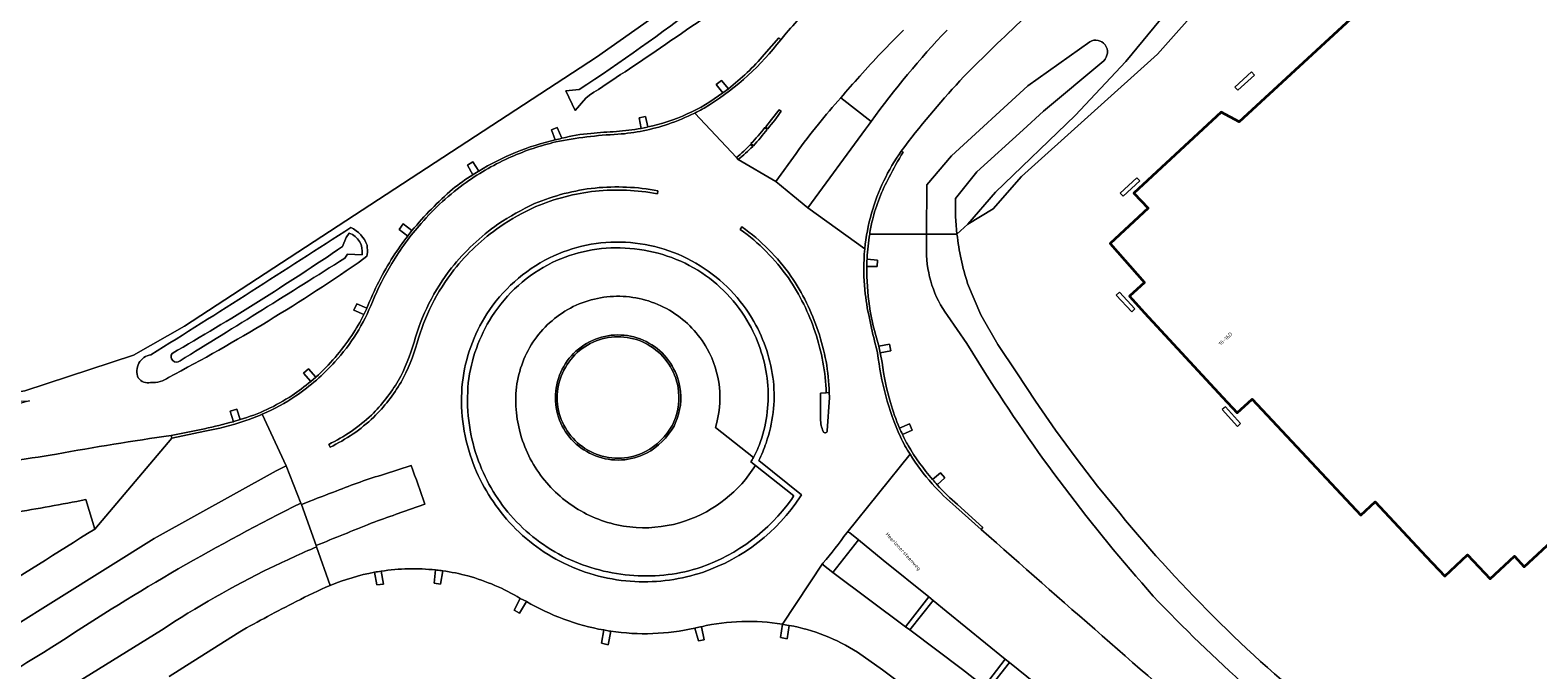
# Model space of a CAD drawing. Header units: metres. Extents: x 197700 to 204338, y 317132 to 325229.
# Tile 38 of 256: x 198837 to 198982, y 319269 to 319331. Entities that reach past the tile are written whole.
import ezdxf
from ezdxf.enums import TextEntityAlignment as Align

# ---------------------------------------------------------------- set-up
doc = ezdxf.new("R2010")
doc.units = ezdxf.units.M
for name, color, linetype, lineweight in [('B-WE-GR-BEPLANTING_CULTUUR_VASTE PLANTENVAK-GV', 90, 'Continuous', 18), ('B-WE-GR-BOUWLAND-GV', 80, 'Continuous', 13), ('B-WE-IE-TERREINAFSCHEIDING_KUNSTMATIG_MUUR-G', 90, 'IE-TERREINAFSCHEIDING-KUNSTMATIG-DICHT', 18), ('B-WE-IE-TERREINAFSCHEIDING_KUNSTMATIG_MUUR-GV', 90, 'Continuous', 18), ('B-WE-OG-BEBOUWING-GV', 7, 'Continuous', 35), ('B-WE-OG-BEBOUWING-T18', 10, 'Continuous', 18), ('B-WE-OG-TERREIN_CULTUURSCHEIDING-GV', 7, 'Continuous', 18), ('B-WE-OG-TERREIN_ERF-GV', 7, 'Continuous', 18), ('B-WE-OG-TOPOGRAFIE-T18', 10, 'Continuous', 18), ('B-WE-OG-WATER_GREPPEL-GV', 160, 'Continuous', 18), ('B-WE-OG-WEG-GV', 7, 'Continuous', 18), ('B-WE-VH-VERHARDING_ASFALT-GV', 252, 'Continuous', 18), ('B-WE-VH-VERHARDING_BEDRIJFSVLOERPLAAT-GV', 252, 'Continuous', 18), ('B-WE-VH-VERHARDING_BETON-GV', 252, 'Continuous', 18), ('B-WE-VH-VERHARDING_BETONSTRAATSTEEN-GV', 252, 'Continuous', 18)]:
    doc.layers.add(name, color=color, linetype=linetype, lineweight=lineweight)
doc.styles.add('NLCS-ISO-M200-T18', font='NLCS-ISO.ttf', dxfattribs={"height": 0.36})
doc.linetypes.add('IE-TERREINAFSCHEIDING-KUNSTMATIG-DICHT', pattern='A,8,-1,[82,NLCS.SHX,S=0.75,R=90,X=0,Y=0],-1', length=10)

msp = doc.modelspace()

# ---------------------------------------------------------------- linework, layer by layer
at = {"layer": 'B-WE-GR-BEPLANTING_CULTUUR_VASTE PLANTENVAK-GV'}
for points in [[(198893.718, 319305.312, 0.1266773), (198888.949, 319304.33)], [(198898.434, 319303.82, 0.1292868), (198893.718, 319305.312)], [(198888.949, 319304.33, 0.1242623), (198885.248, 319301.173)], [(198901.803, 319300.293, 0.1250008), (198898.434, 319303.82)], [(198885.248, 319301.173, 0.1185153), (198883.485, 319296.608)], [(198889.442, 319300.265, -0.1054143), (198891.662, 319301.403)], [(198891.709, 319301.229, 0.1058969), (198889.556, 319300.125)], [(198891.662, 319301.403, -0.1034141), (198894.138, 319301.549)], [(198894.111, 319301.371, 0.1024997), (198891.709, 319301.229)], [(198896.386, 319300.521, 0.1052032), (198894.111, 319301.371)], [(198894.138, 319301.549, -0.1050584), (198896.483, 319300.673)], [(198896.483, 319300.673, -0.1060348), (198898.266, 319298.91)], [(198887.88, 319298.319, -0.1037676), (198889.442, 319300.265)], [(198889.556, 319300.125, 0.1041005), (198888.04, 319298.237)], [(198898.115, 319298.811, 0.1061437), (198896.386, 319300.521)], [(198902.966, 319296.616, 0.1008706), (198901.803, 319300.293)], [(198887.233, 319295.891, -0.1057988), (198887.88, 319298.319)], [(198888.04, 319298.237, 0.1062414), (198887.413, 319295.881)], [(198899.002, 319296.588, 0.1018704), (198898.115, 319298.811)], [(198898.266, 319298.91, -0.1027778), (198899.179, 319296.619)], [(198883.485, 319296.608, 0.1013955), (198883.981, 319291.755)], [(198898.605, 319293.28, 0.1462259), (198899.002, 319296.588)], [(198899.179, 319296.619, -0.1467302), (198898.768, 319293.204)], [(198902.59, 319292.747, 0.1018528), (198902.966, 319296.616)], [(198887.622, 319293.449, -0.1059806), (198887.233, 319295.891)], [(198887.413, 319295.881, 0.1066369), (198887.789, 319293.515)], [(198889.004, 319291.357, -0.1042036), (198887.622, 319293.449)], [(198887.789, 319293.515, 0.104179), (198889.131, 319291.485)], [(198895.885, 319290.431, 0.1439912), (198898.455, 319292.959)], [(198898.616, 319292.877, -0.1445338), (198895.97, 319290.272)], [(198883.981, 319291.755, 0.1013031), (198886.389, 319287.431)], [(198891.076, 319290.017, -0.1031943), (198889.004, 319291.357)], [(198889.131, 319291.485, 0.1033629), (198891.141, 319290.185)], [(198893.577, 319289.622, -0.1068085), (198891.076, 319290.017)], [(198891.141, 319290.185, 0.1069578), (198893.567, 319289.802)], [(198893.567, 319289.802, 0.105642), (198895.885, 319290.431)], [(198895.97, 319290.272, -0.1053653), (198893.577, 319289.622)], [(198899.715, 319283.775, 0.1721193), (198906.431, 319289.096)], [(198906, 319289.435, 0.010245), (198906.243, 319289.866)], [(198886.389, 319287.431, 0.0985453), (198890.223, 319284.438)], [(198890.223, 319284.438, 0.1022787), (198894.987, 319283.137)], [(198894.987, 319283.137, 0.0959883), (198899.715, 319283.775)]]:
    msp.add_lwpolyline(points, format="xyb", dxfattribs=at)
for points in [[(198898.455, 319292.959), (198898.605, 319293.28)], [(198898.768, 319293.204), (198898.616, 319292.877)], [(198906.243, 319289.866), (198902.59, 319292.747)], [(198906.431, 319289.096), (198906, 319289.435)]]:
    msp.add_lwpolyline(points, dxfattribs=at)
at = {"layer": 'B-WE-GR-BOUWLAND-GV'}
msp.add_lwpolyline([(198779.26, 319331.308), (198772.133, 319314.481), (198794.037, 319306.705), (198808.175, 319302.114), (198810.253, 319301.439), (198823.632, 319296.807), (198826.133, 319295.958), (198831.912, 319295.589), (198836.278, 319296.251), (198846.729, 319299.69), (198851.624, 319302.468), (198891.179, 319328.265), (198909.568, 319341.23)], dxfattribs=at)
at = {"layer": 'B-WE-IE-TERREINAFSCHEIDING_KUNSTMATIG_MUUR-G'}
for points in [[(198954.045, 319326.853), (198952.468, 319325.394), (198952.759, 319325.08), (198954.335, 319326.539)], [(198943.053, 319316.692), (198941.46, 319315.221), (198941.745, 319314.912), (198943.338, 319316.384)], [(198941.073, 319305.438), (198942.576, 319303.837), (198942.87, 319304.114), (198941.369, 319305.716)], [(198951.558, 319294.734), (198951.254, 319294.459), (198952.711, 319292.847), (198953.015, 319293.123)]]:
    msp.add_lwpolyline(points, close=True, dxfattribs=at)
at = {"layer": 'B-WE-IE-TERREINAFSCHEIDING_KUNSTMATIG_MUUR-GV'}
for points in [[(198891.662, 319301.403, 0.1054143), (198889.442, 319300.265)], [(198889.556, 319300.125, -0.1058969), (198891.709, 319301.229)], [(198894.138, 319301.549, 0.1034141), (198891.662, 319301.403)], [(198891.709, 319301.229, -0.1024997), (198894.111, 319301.371)], [(198894.111, 319301.371, -0.1052032), (198896.386, 319300.521)], [(198896.483, 319300.673, 0.1050584), (198894.138, 319301.549)], [(198898.266, 319298.91, 0.1060348), (198896.483, 319300.673)], [(198889.442, 319300.265, 0.1037676), (198887.88, 319298.319)], [(198888.04, 319298.237, -0.1041005), (198889.556, 319300.125)], [(198896.386, 319300.521, -0.1061437), (198898.115, 319298.811)], [(198887.88, 319298.319, 0.1057988), (198887.233, 319295.891)], [(198887.413, 319295.881, -0.1062414), (198888.04, 319298.237)], [(198898.115, 319298.811, -0.1018704), (198899.002, 319296.588)], [(198899.179, 319296.619, 0.1027778), (198898.266, 319298.91)], [(198899.002, 319296.588, -0.1462259), (198898.605, 319293.28)], [(198898.768, 319293.204, 0.1467302), (198899.179, 319296.619)], [(198887.233, 319295.891, 0.1059806), (198887.622, 319293.449)], [(198887.789, 319293.515, -0.1066369), (198887.413, 319295.881)], [(198887.622, 319293.449, 0.1042036), (198889.004, 319291.357)], [(198889.131, 319291.485, -0.104179), (198887.789, 319293.515)], [(198898.455, 319292.959, -0.1439912), (198895.885, 319290.431)], [(198895.97, 319290.272, 0.1445338), (198898.616, 319292.877)], [(198889.004, 319291.357, 0.1031943), (198891.076, 319290.017)], [(198891.141, 319290.185, -0.1033629), (198889.131, 319291.485)], [(198891.076, 319290.017, 0.1068085), (198893.577, 319289.622)], [(198893.567, 319289.802, -0.1069578), (198891.141, 319290.185)], [(198895.885, 319290.431, -0.105642), (198893.567, 319289.802)], [(198893.577, 319289.622, 0.1053653), (198895.97, 319290.272)]]:
    msp.add_lwpolyline(points, format="xyb", dxfattribs=at)
for points in [[(198898.605, 319293.28), (198898.455, 319292.959)], [(198898.616, 319292.877), (198898.768, 319293.204)]]:
    msp.add_lwpolyline(points, dxfattribs=at)
at = {"layer": 'B-WE-OG-BEBOUWING-GV'}
msp.add_lwpolyline([(199011.054, 319307.921), (199001.306, 319318.492), (199019.709, 319335.542), (198995.65, 319361.521), (198952.873, 319322.065), (198951.133, 319322.974), (198942.774, 319315.229), (198944.13, 319313.764), (198940.479, 319310.382), (198943.798, 319306.655), (198942.338, 319305.319), (198943.791, 319303.732), (198951.288, 319295.656), (198952.694, 319294.138), (198954.127, 319295.466), (198964.549, 319284.328), (198965.924, 319285.616), (198970.83, 319280.373), (198972.614, 319278.468), (198974.803, 319280.518), (198976.956, 319278.219), (198979.293, 319280.406), (198980.25, 319279.384)], close=True, dxfattribs=at)
at = {"layer": 'B-WE-OG-TERREIN_CULTUURSCHEIDING-GV'}
for points in [[(198909.568, 319341.23), (198891.179, 319328.265), (198851.624, 319302.468), (198846.729, 319299.69), (198836.278, 319296.251), (198831.912, 319295.589), (198826.133, 319295.958), (198827.235, 319295.584), (198829.598, 319295.217), (198831.688, 319295.146), (198833.198, 319295.199), (198836.751, 319295.302), (198831.729, 319293.93), (198827.912, 319293.919), (198825.745, 319294.366), (198820.712, 319295.761), (198797.99, 319303.055), (198782.078, 319308.538), (198769.648, 319312.688), (198772.133, 319314.481), (198779.26, 319331.308)], [(198907.275, 319328.516), (198908.672, 319330.101), (198908.862, 319329.933), (198909.395, 319330.575)], [(198903.303, 319324.83), (198902.653, 319325.645), (198903.158, 319326.036), (198903.832, 319325.229)], [(198890.494, 319324.609), (198890.154, 319324.327), (198889.12, 319323.154), (198888.227, 319325.024), (198889.514, 319325.149)], [(198914.615, 319324.368), (198917.537, 319322.088)], [(198895.459, 319321.423), (198895.256, 319322.453), (198895.884, 319322.577), (198896.093, 319321.567)], [(198887.195, 319320.328), (198886.858, 319321.302), (198887.409, 319321.503), (198887.849, 319320.477)], [(198879.295, 319316.962), (198878.797, 319317.896), (198879.314, 319318.227), (198879.862, 319317.327)], [(198873.052, 319311.091), (198872.213, 319311.733), (198872.6, 319312.264), (198873.458, 319311.633)], [(198866.802, 319310.105), (198867.126, 319310.96), (198867.44, 319311.392)], [(198922.863, 319309.644), (198922.866, 319311.287), (198917.399, 319311.287)], [(198868.667, 319309.304), (198867.274, 319309.354), (198867.001, 319308.972)], [(198868.849, 319308.937), (198869.109, 319309.173), (198869.199, 319309.531), (198869.155, 319310.227)], [(198869.155, 319310.227), (198869.199, 319309.531), (198869.109, 319309.173), (198868.849, 319308.937)], [(198917.149, 319308.978), (198917.145, 319308.891), (198918.152, 319308.795), (198918.134, 319308.187), (198917.126, 319308.18)], [(198868.841, 319303.586), (198867.883, 319303.991), (198868.174, 319304.6), (198869.127, 319304.181)], [(198928.451, 319298.026), (198926.741, 319300.793), (198924.885, 319303.464)], [(198918.254, 319300.654), (198918.28, 319300.528), (198919.303, 319300.731), (198919.422, 319300.104), (198918.404, 319299.914), (198918.594, 319298.975)], [(198863.737, 319297.154), (198863.054, 319297.939), (198863.509, 319298.35), (198864.225, 319297.558)], [(198856.322, 319293.29), (198856.003, 319294.303), (198856.64, 319294.508), (198856.95, 319293.492)], [(198850.342, 319291.973), (198853.53, 319292.618)], [(198920.258, 319292.685), (198921.222, 319293.076), (198921.465, 319292.492), (198920.547, 319292.055)], [(198923.436, 319287.743), (198924.211, 319288.392), (198924.616, 319287.922), (198923.887, 319287.233)], [(198842.996, 319282.982), (198842.147, 319285.826)], [(198864.294, 319281.279), (198864.259, 319281.404), (198862.852, 319285.365), (198862.798, 319285.489)], [(198925.82, 319285.342), (198928.267, 319283.155), (198928.109, 319282.938)], [(198870.492, 319278.955), (198870.714, 319277.718), (198870.097, 319277.65), (198869.864, 319278.85)], [(198876.407, 319278.987), (198876.187, 319277.703), (198875.589, 319277.814), (198875.732, 319279.067)], [(198884.442, 319276.049), (198883.786, 319274.911), (198883.256, 319275.223), (198883.851, 319276.339)], [(198829.247, 319260.804), (198839.325, 319267.051), (198849.403, 319273.3)], [(198892.539, 319273.194), (198892.279, 319271.902), (198891.647, 319272.058), (198891.867, 319273.313)], [(198901.238, 319273.626), (198901.508, 319272.364), (198900.978, 319272.264), (198900.603, 319273.497)], [(198909.673, 319273.753), (198909.467, 319272.465), (198908.846, 319272.606), (198909.017, 319273.856)], [(198856.92, 319273.136), (198852.412, 319270.28), (198850.148, 319268.864)], [(198937.37, 319255.435), (198937.088, 319255.613), (198925.833, 319264.132), (198918.617, 319269.496), (198916.223, 319271.179)], [(198936.986, 319261.561), (198938.716, 319263.76), (198932.49, 319268.834), (198930.821, 319270.191), (198928.816, 319267.627)]]:
    msp.add_lwpolyline(points, dxfattribs=at)
for points in [[(198905.321, 319334.7, -0.0033918), (198897.32, 319329.157)], [(198909.395, 319330.575, -0.0172248), (198912.8, 319334.197)], [(198889.514, 319325.149, 0.0165598), (198901.166, 319333.401)], [(198920.646, 319330.85, 0.0179239), (198916.459, 319326.445)], [(198917.537, 319322.088, -0.0321222), (198924.828, 319330.867)], [(198897.32, 319329.157, -0.0040576), (198890.494, 319324.609)], [(198903.832, 319325.229, 0.0526272), (198907.275, 319328.516)], [(198916.459, 319326.445, 0.0053218), (198914.615, 319324.368)], [(198896.093, 319321.567, 0.1075772), (198903.303, 319324.83)], [(198887.849, 319320.477, -0.0417375), (198890.637, 319320.953)], [(198890.637, 319320.953, -0.0187473), (198893.09, 319321.123)], [(198893.09, 319321.123, 0.014073), (198895.459, 319321.423)], [(198879.862, 319317.327, -0.0806065), (198887.195, 319320.328)], [(198877.351, 319315.598, -0.0339486), (198879.295, 319316.962)], [(198873.458, 319311.633, -0.0381908), (198877.351, 319315.598)], [(198867.6, 319311.925, -0.0044061), (198848.402, 319299.716)], [(198848.402, 319299.716, 0.0044061), (198867.6, 319311.925)], [(198867.44, 319311.392, -0.3560075), (198868.667, 319309.304)], [(198869.155, 319310.227, 0.1860147), (198867.6, 319311.925)], [(198867.6, 319311.925, -0.1860147), (198869.155, 319310.227)], [(198871.658, 319309.139, -0.0240381), (198873.052, 319311.091)], [(198917.399, 319311.287, 0.0268648), (198917.149, 319308.978)], [(198850.434, 319299.848, 0.0189433), (198866.802, 319310.105)], [(198924.885, 319303.464, -0.1605863), (198922.863, 319309.644)], [(198850.094, 319297.541, 0.0311892), (198868.849, 319308.937)], [(198868.849, 319308.937, -0.0311892), (198850.094, 319297.541)], [(198867.001, 319308.972, -0.002783), (198851.188, 319299.133)], [(198869.127, 319304.181, -0.0462777), (198871.658, 319309.139)], [(198917.126, 319308.18, 0.0805437), (198918.254, 319300.654)], [(198867.686, 319301.573, 0.0301929), (198868.841, 319303.586)], [(198864.225, 319297.558, 0.0585042), (198867.686, 319301.573)], [(198848.402, 319299.716, 0.4980315), (198847.18, 319297.493)], [(198847.18, 319297.493, -0.4980315), (198848.402, 319299.716)], [(198851.188, 319299.133, -0.903407), (198850.434, 319299.848)], [(198918.594, 319298.975, 0.0438142), (198919.395, 319295.123)], [(198944.626, 319276.567, -0.041076), (198928.451, 319298.026)], [(198847.18, 319297.493, 0.3179615), (198848.368, 319297.063)], [(198848.368, 319297.063, -0.3179615), (198847.18, 319297.493)], [(198848.368, 319297.063, 0.184231), (198850.094, 319297.541)], [(198850.094, 319297.541, -0.184231), (198848.368, 319297.063)], [(198861.945, 319295.817, 0.0293453), (198863.737, 319297.154)], [(198856.95, 319293.492, 0.0768855), (198861.945, 319295.817)], [(198919.395, 319295.123, 0.0346405), (198920.258, 319292.685)], [(198839.316, 319290.173, -0.0105359), (198850.342, 319291.973)], [(198853.53, 319292.618, 0.0092913), (198856.322, 319293.29)], [(198920.547, 319292.055, 0.0160487), (198921.088, 319291.013)], [(198921.088, 319291.013, 0.0432031), (198923.436, 319287.743)], [(198829.984, 319288.829, 0.0072899), (198839.316, 319290.173)], [(198923.887, 319287.233, 0.029268), (198925.82, 319285.342)], [(198842.147, 319285.826, -0.0106242), (198835.171, 319284.568)], [(198862.798, 319285.489, 0.03046), (198839.66, 319272.139)], [(198821.393, 319269.502, 0.00112), (198842.996, 319282.982)], [(198928.109, 319282.938, 0.0013205), (198951.379, 319262.582)], [(198859.883, 319279.277, -0.0135826), (198864.294, 319281.279)], [(198849.403, 319273.3, -0.031552), (198859.883, 319279.277)], [(198875.732, 319279.067, 0.0637277), (198870.492, 319278.955)], [(198878.832, 319278.497, 0.0325763), (198876.407, 319278.987)], [(198865.618, 319277.579, 0.0256924), (198862.346, 319276.037)], [(198869.864, 319278.85, 0.0545887), (198865.618, 319277.579)], [(198883.851, 319276.339, 0.0691465), (198878.832, 319278.497)], [(198891.867, 319273.313, -0.0882311), (198884.442, 319276.049)], [(198963.454, 319259.787, -0.0417331), (198944.626, 319276.567)], [(198859.595, 319274.609, 0.0062981), (198856.92, 319273.136)], [(198862.346, 319276.037, 0.0088047), (198859.595, 319274.609)], [(198900.603, 319273.497, -0.0926522), (198892.539, 319273.194)], [(198909.017, 319273.856, 0.0987437), (198901.238, 319273.626)], [(198916.223, 319271.179, 0.0985858), (198909.673, 319273.753)], [(198839.66, 319272.139, 0.0019936), (198827.026, 319264.264)]]:
    msp.add_lwpolyline(points, format="xyb", dxfattribs=at)
msp.add_lwpolyline([(198928.409, 319267.934), (198930.407, 319270.528), (198924.755, 319275.124), (198923.491, 319276.146), (198921.253, 319273.312), (198926.298, 319269.533), (198927.351, 319268.734)], close=True, dxfattribs=at)
at = {"layer": 'B-WE-OG-TERREIN_ERF-GV'}
msp.add_lwpolyline([(199011.054, 319307.921), (198980.25, 319279.384), (198979.293, 319280.406), (198976.956, 319278.219), (198974.803, 319280.518), (198972.614, 319278.468), (198970.83, 319280.373), (198965.924, 319285.616), (198964.549, 319284.328), (198954.127, 319295.466), (198952.694, 319294.138), (198951.288, 319295.656), (198943.791, 319303.732), (198942.338, 319305.319), (198943.798, 319306.655), (198940.479, 319310.382), (198944.13, 319313.764), (198942.774, 319315.229), (198951.133, 319322.974), (198952.873, 319322.065), (198995.65, 319361.521), (199019.709, 319335.542), (199001.306, 319318.492)], close=True, dxfattribs=at)
for points in [[(198956.052, 319344.879), (198942, 319327.851), (198937.137, 319322.652), (198929.494, 319315.321), (198926.822, 319312.243), (198929.242, 319313.709), (198931.971, 319316.826), (198945.043, 319328.533), (198954.062, 319338.733)], [(198954.062, 319338.733), (198945.043, 319328.533), (198931.971, 319316.826), (198929.242, 319313.709), (198926.822, 319312.243), (198925.782, 319311.287)], [(198926.806, 319306.541), (198928.072, 319303.528), (198929.712, 319300.701), (198931.522, 319297.988), (198933.325, 319295.27), (198935.226, 319292.493), (198937.22, 319289.781), (198939.285, 319287.123), (198941.405, 319284.51)]]:
    msp.add_lwpolyline(points, dxfattribs=at)
for points in [[(198925.782, 319311.287, 0.0495993), (198926.806, 319306.541)], [(198941.405, 319284.51, 0.0532058), (198961.733, 319264.523)]]:
    msp.add_lwpolyline(points, format="xyb", dxfattribs=at)
at = {"layer": 'B-WE-OG-WATER_GREPPEL-GV'}
for points in [[(198897.32, 319329.157, 0.0033918), (198905.321, 319334.7)], [(198901.166, 319333.401, -0.0165598), (198889.514, 319325.149)], [(198939.864, 319327.925, 0.889196), (198938.521, 319329.745)], [(198890.494, 319324.609, 0.0040576), (198897.32, 319329.157)], [(198925.782, 319311.287, -0.0346839), (198925.634, 319314.694)], [(198868.667, 319309.304, 0.3560075), (198867.44, 319311.392)], [(198926.806, 319306.541, -0.0495993), (198925.782, 319311.287)], [(198866.802, 319310.105, -0.0189433), (198850.434, 319299.848)], [(198922.863, 319309.644, 0.1605863), (198924.885, 319303.464)], [(198851.188, 319299.133, 0.002783), (198867.001, 319308.972)], [(198850.434, 319299.848, 0.903407), (198851.188, 319299.133)], [(198928.451, 319298.026, 0.041076), (198944.626, 319276.567)], [(198961.733, 319264.523, -0.0532058), (198941.405, 319284.51)], [(198944.626, 319276.567, 0.0417331), (198963.454, 319259.787)]]:
    msp.add_lwpolyline(points, format="xyb", dxfattribs=at)
for points in [[(198938.521, 319329.745), (198932.593, 319325.52), (198925.256, 319318.803), (198922.875, 319316.014), (198922.866, 319311.287), (198925.782, 319311.287)], [(198925.634, 319314.694), (198927.69, 319317.263), (198932.127, 319321.304), (198934.1, 319323.077), (198939.864, 319327.925)], [(198889.514, 319325.149), (198888.227, 319325.024), (198889.12, 319323.154), (198890.154, 319324.327), (198890.494, 319324.609)], [(198867.44, 319311.392), (198867.126, 319310.96), (198866.802, 319310.105)], [(198925.782, 319311.287), (198922.866, 319311.287), (198922.863, 319309.644)], [(198867.001, 319308.972), (198867.274, 319309.354), (198868.667, 319309.304)], [(198941.405, 319284.51), (198939.285, 319287.123), (198937.22, 319289.781), (198935.226, 319292.493), (198933.325, 319295.27), (198931.522, 319297.988), (198929.712, 319300.701), (198928.072, 319303.528), (198926.806, 319306.541)], [(198924.885, 319303.464), (198926.741, 319300.793), (198928.451, 319298.026)]]:
    msp.add_lwpolyline(points, dxfattribs=at)
at = {"layer": 'B-WE-OG-WEG-GV'}
for points in [[(198926.822, 319312.243), (198929.494, 319315.321), (198937.137, 319322.652), (198942, 319327.851), (198956.052, 319344.879)], [(198917.399, 319311.287), (198922.866, 319311.287), (198922.875, 319316.014), (198925.256, 319318.803), (198932.593, 319325.52), (198938.521, 319329.745)], [(198939.864, 319327.925), (198934.1, 319323.077), (198932.127, 319321.304), (198927.69, 319317.263), (198925.634, 319314.694)], [(198920.765, 319319.705), (198920.424, 319319.25), (198920.608, 319319.136)], [(198925.782, 319311.287), (198926.822, 319312.243)]]:
    msp.add_lwpolyline(points, dxfattribs=at)
for points in [[(198932.204, 319331.98, 0.009425), (198926.436, 319326.393)], [(198938.521, 319329.745, -0.889196), (198939.864, 319327.925)], [(198926.436, 319326.393, 0.0254946), (198920.765, 319319.705)], [(198920.608, 319319.136, 0.0267916), (198919.27, 319316.744)], [(198919.27, 319316.744, 0.0641104), (198917.657, 319312.613)], [(198925.634, 319314.694, 0.0346839), (198925.782, 319311.287)], [(198917.657, 319312.613, 0.015664), (198917.399, 319311.287)]]:
    msp.add_lwpolyline(points, format="xyb", dxfattribs=at)
at = {"layer": 'B-WE-VH-VERHARDING_ASFALT-GV'}
for points in [[(198912.8, 319334.197, 0.0172248), (198909.395, 319330.575)], [(198926.436, 319326.393, -0.009425), (198932.204, 319331.98)], [(198908.862, 319329.933, -0.0869854), (198902.021, 319323.681)], [(198916.459, 319326.445, -0.0179239), (198920.646, 319330.85)], [(198924.828, 319330.867, 0.0321222), (198917.537, 319322.088)], [(198914.615, 319324.368, -0.0053218), (198916.459, 319326.445)], [(198920.765, 319319.705, -0.0254946), (198926.436, 319326.393)], [(198912.471, 319321.837, -0.0063545), (198914.615, 319324.368)], [(198900.604, 319322.904, -0.0332421), (198898.042, 319321.833)], [(198902.021, 319323.681, -0.0191123), (198900.604, 319322.904)], [(198908.91, 319323.077, -0.0144388), (198907.628, 319321.401)], [(198898.042, 319321.833, -0.0624099), (198893.236, 319320.867)], [(198906, 319319.965, 0.0159473), (198907.333, 319321.502)], [(198907.547, 319321.325, -0.0152628), (198906.246, 319319.767)], [(198910.327, 319319.033, -0.0113318), (198912.471, 319321.837)], [(198887.262, 319320.127, 0.0463353), (198882.99, 319318.699)], [(198893.236, 319320.867, 0.0374193), (198887.262, 319320.127)], [(198904.6, 319318.63, 0.0434267), (198905.951, 319319.89)], [(198906.168, 319319.698, -0.0310865), (198904.775, 319318.447)], [(198882.99, 319318.699, 0.0508841), (198878.665, 319316.245)], [(198917.578, 319313.293, -0.0828494), (198920.424, 319319.25)], [(198878.665, 319316.245, 0.0599851), (198874.34, 319312.317)], [(198885.232, 319314.21, -0.072055), (198891.04, 319315.71)], [(198891.069, 319315.411, 0.0722085), (198885.348, 319313.933)], [(198891.04, 319315.71, -0.0704307), (198897.071, 319315.449)], [(198897.016, 319315.154, 0.0704767), (198891.069, 319315.411)], [(198881.715, 319312.248, -0.0373134), (198885.232, 319314.21)], [(198885.348, 319313.933, 0.0372511), (198881.88, 319311.998)], [(198874.34, 319312.317, 0.045215), (198871.524, 319308.474)], [(198877.249, 319308.041, -0.0690825), (198881.715, 319312.248)], [(198916.929, 319309.882, -0.0449566), (198917.578, 319313.293)], [(198881.88, 319311.998, 0.0690381), (198877.483, 319307.853)], [(198909.595, 319307.082, 0.0853129), (198904.959, 319311.741)], [(198905.133, 319311.986, -0.0852294), (198909.843, 319307.251)], [(198886.661, 319309.012, -0.1270526), (198893.948, 319310.506)], [(198893.948, 319310.506, -0.1278002), (198901.119, 319308.256)], [(198916.855, 319308.862, -0.0135122), (198916.929, 319309.882)], [(198871.524, 319308.474, 0.0375511), (198869.654, 319304.802)], [(198875.085, 319304.636, -0.0441614), (198877.249, 319308.041)], [(198880.643, 319303.626, -0.134519), (198886.661, 319309.012)], [(198901.119, 319308.256, -0.1249892), (198906.29, 319302.89)], [(198916.979, 319305.566, -0.0424613), (198916.855, 319308.862)], [(198877.483, 319307.853, 0.0441265), (198875.351, 319304.498)], [(198912.171, 319301.875, 0.0698204), (198909.595, 319307.082)], [(198909.843, 319307.251, -0.0697792), (198912.455, 319301.972)], [(198917.452, 319302.89, -0.0309735), (198916.979, 319305.566)], [(198869.654, 319304.802, -0.0945955), (198866.057, 319299.041)], [(198873.656, 319300.932, -0.0441075), (198875.085, 319304.636)], [(198875.351, 319304.498, 0.0439132), (198873.944, 319300.849)], [(198878.3, 319297.07, -0.1120784), (198880.643, 319303.626)], [(198906.29, 319302.89, -0.1008784), (198908.159, 319297.172)], [(198918.013, 319300.447, -0.0126787), (198917.452, 319302.89)], [(198872.145, 319297.224, 0.0566316), (198873.656, 319300.932)], [(198873.944, 319300.849, -0.0567593), (198872.408, 319297.08)], [(198913.231, 319296.062, 0.0743837), (198912.171, 319301.875)], [(198912.455, 319301.972, -0.0743673), (198913.526, 319296.09)], [(198920.344, 319291.84, -0.0764064), (198918.158, 319299.883)], [(198866.057, 319299.041, -0.0609446), (198862.308, 319295.766)], [(198869.571, 319293.93, 0.0631962), (198872.145, 319297.224)], [(198872.408, 319297.08, -0.0633305), (198869.782, 319293.717)], [(198879.19, 319289.659, -0.1098247), (198878.3, 319297.07)], [(198908.159, 319297.172, -0.1086653), (198907.455, 319291.245)], [(198862.308, 319295.766, -0.0463014), (198859.09, 319294.006)], [(198859.09, 319294.006, -0.0226718), (198857.4, 319293.365)], [(198865.462, 319291.11, 0.0755761), (198869.571, 319293.93)], [(198869.782, 319293.717, -0.0755947), (198865.593, 319290.84)], [(198912.949, 319292.366, -0.1352539), (198912.692, 319293.55)], [(198850.342, 319291.973, 0.0105359), (198839.316, 319290.173)], [(198857.4, 319293.365, -0.0429011), (198853.556, 319292.378)], [(198913.321, 319292.422, -0.9361311), (198912.949, 319292.366)], [(198907.455, 319291.245, -0.0321812), (198906.757, 319289.573)], [(198921.274, 319290.162, -0.0248059), (198920.344, 319291.84)], [(198839.316, 319290.173, -0.0072899), (198829.984, 319288.829)], [(198873.384, 319289.104, -0.0019047), (198874.689, 319285.391)], [(198882.545, 319283.953, -0.093457), (198879.19, 319289.659)], [(198923.398, 319287.347, -0.0455425), (198921.274, 319290.162)], [(198866.178, 319286.642, -0.0231075), (198870.815, 319288.262)], [(198863.274, 319285.52, -0.0034593), (198866.178, 319286.642)], [(198925.682, 319285.115, -0.0367584), (198923.398, 319287.347)], [(198835.171, 319284.568, 0.0106242), (198842.147, 319285.826)], [(198839.66, 319272.139, -0.03046), (198862.798, 319285.489)], [(198910.738, 319286.088, -0.1642189), (198901.431, 319278.868)], [(198869.533, 319283.544, 0.0026756), (198864.259, 319281.404)], [(198871.946, 319284.412, 0.0089967), (198869.533, 319283.544)], [(198888.051, 319279.707, -0.1011414), (198882.545, 319283.953)], [(198842.996, 319282.982, -0.00112), (198821.393, 319269.502)], [(198912.913, 319279.719, 0.0224056), (198915.204, 319282.64)], [(198915.204, 319282.64, -0.4650392), (198915.499, 319282.617)], [(198951.379, 319262.582, -0.0013205), (198928.109, 319282.938)], [(198864.294, 319281.279, 0.0135826), (198859.883, 319279.277)], [(198859.883, 319279.277, 0.031552), (198849.403, 319273.3)], [(198870.492, 319278.955, -0.0637277), (198875.732, 319279.067)], [(198875.84, 319279.055, -0.0075803), (198876.407, 319278.987)], [(198876.407, 319278.987, -0.0325763), (198878.832, 319278.497)], [(198894.863, 319277.955, -0.1006893), (198888.051, 319279.707)], [(198912.966, 319279.522, -0.3628497), (198912.913, 319279.719)], [(198862.346, 319276.037, -0.0256924), (198865.618, 319277.579)], [(198865.618, 319277.579, -0.0545887), (198869.864, 319278.85)], [(198878.832, 319278.497, -0.0691465), (198883.851, 319276.339)], [(198901.431, 319278.868, -0.0942439), (198894.863, 319277.955)], [(198884.442, 319276.049, 0.0882311), (198891.867, 319273.313)], [(198856.92, 319273.136, -0.0062981), (198859.595, 319274.609)], [(198859.595, 319274.609, -0.0088047), (198862.346, 319276.037)], [(198892.539, 319273.194, 0.0926522), (198900.603, 319273.497)], [(198901.238, 319273.626, -0.0987437), (198909.017, 319273.856)], [(198909.673, 319273.753, -0.0985858), (198916.223, 319271.179)], [(198827.026, 319264.264, -0.0019936), (198839.66, 319272.139)]]:
    msp.add_lwpolyline(points, format="xyb", dxfattribs=at)
for points in [[(198909.395, 319330.575), (198908.862, 319329.933)], [(198900.604, 319322.904), (198904.6, 319318.63)], [(198916.929, 319309.882), (198911.47, 319313.814), (198910.035, 319314.983), (198908.388, 319316.321), (198904.775, 319318.447), (198904.6, 319318.63), (198900.604, 319322.904)], [(198907.628, 319321.401), (198907.421, 319321.574), (198907.969, 319322.276), (198908.704, 319323.224), (198908.91, 319323.077)], [(198907.333, 319321.502), (198907.547, 319321.325)], [(198917.537, 319322.088), (198917.272, 319321.722), (198917.01, 319321.356), (198911.47, 319313.814), (198916.929, 319309.882)], [(198905.951, 319319.89), (198906.168, 319319.698)], [(198906.246, 319319.767), (198906, 319319.965)], [(198920.424, 319319.25), (198920.765, 319319.705)], [(198904.775, 319318.447), (198908.388, 319316.321), (198910.327, 319319.033)], [(198897.071, 319315.449), (198897.016, 319315.154)], [(198904.959, 319311.741), (198905.133, 319311.986)], [(198918.158, 319299.883), (198918.013, 319300.447)], [(198912.692, 319293.55), (198912.687, 319296.016), (198913.231, 319296.062)], [(198913.526, 319296.09), (198913.535, 319295.601), (198913.321, 319292.422)], [(198662.432, 319167.647), (198671.232, 319173.073), (198671.249, 319173.084), (198673.499, 319174.47), (198675.094, 319175.454), (198675.8, 319175.889), (198710.559, 319196.958), (198738.69, 319214.184), (198768.663, 319232.449), (198798.77, 319250.982), (198825.663, 319267.705), (198848.703, 319282.082), (198860.425, 319288.583), (198861.392, 319289.047), (198859.09, 319294.006)], [(198859.09, 319294.006), (198861.392, 319289.047), (198862.798, 319285.489), (198862.852, 319285.365), (198863.274, 319285.52)], [(198853.556, 319292.378), (198850.404, 319291.725), (198842.996, 319282.982)], [(198850.404, 319291.725), (198850.342, 319291.973)], [(198842.147, 319285.826), (198842.996, 319282.982), (198850.404, 319291.725)], [(198865.593, 319290.84), (198865.462, 319291.11)], [(198870.815, 319288.262), (198873.384, 319289.104)], [(198906.757, 319289.573), (198910.86, 319286.286), (198910.801, 319286.193), (198910.738, 319286.088)], [(198915.204, 319282.64), (198921.274, 319290.162)], [(198921.274, 319290.162), (198915.204, 319282.64)], [(198862.798, 319285.489), (198861.392, 319289.047), (198860.425, 319288.583), (198848.703, 319282.082), (198825.663, 319267.705), (198798.77, 319250.982), (198768.663, 319232.449), (198738.69, 319214.184), (198710.559, 319196.958), (198675.8, 319175.889), (198675.094, 319175.454), (198673.499, 319174.47), (198671.249, 319173.084), (198671.232, 319173.073), (198662.432, 319167.647)], [(198874.689, 319285.391), (198873.317, 319284.902), (198871.946, 319284.412)], [(198928.109, 319282.938), (198925.682, 319285.115)], [(198915.499, 319282.617), (198916.311, 319281.958), (198918.707, 319280.014), (198923.081, 319276.478), (198923.491, 319276.146), (198924.755, 319275.124), (198930.407, 319270.528), (198930.821, 319270.191), (198932.49, 319268.834), (198938.716, 319263.76), (198939.104, 319263.443), (198939.594, 319263.044), (198946.839, 319257.128), (198947.233, 319256.806), (198955.039, 319250.453), (198955.437, 319250.129), (198955.581, 319250.012)], [(198864.259, 319281.404), (198864.294, 319281.279), (198864.296, 319281.273), (198865.618, 319277.579)], [(198865.618, 319277.579), (198864.296, 319281.273), (198864.294, 319281.279)], [(198869.864, 319278.85), (198870.011, 319278.877), (198870.162, 319278.903), (198870.328, 319278.93), (198870.492, 319278.955)], [(198875.732, 319279.067), (198875.84, 319279.055)], [(198909.017, 319273.856), (198912.913, 319279.719)], [(198912.913, 319279.719), (198909.017, 319273.856), (198909.088, 319273.844), (198909.646, 319273.758), (198909.673, 319273.753)], [(198928.816, 319267.627), (198928.409, 319267.934), (198927.351, 319268.734), (198926.298, 319269.533), (198921.253, 319273.312), (198920.838, 319273.622), (198913.875, 319278.841), (198912.966, 319279.522)], [(198883.851, 319276.339), (198883.914, 319276.3), (198884.413, 319276.066), (198884.442, 319276.049)], [(198849.403, 319273.3), (198839.325, 319267.051), (198829.247, 319260.804)], [(198891.867, 319273.313), (198892.431, 319273.21), (198892.539, 319273.194)], [(198900.603, 319273.497), (198900.719, 319273.524), (198901.151, 319273.606), (198901.238, 319273.626)], [(198850.148, 319268.864), (198852.412, 319270.28), (198856.92, 319273.136)], [(198916.223, 319271.179), (198918.617, 319269.496), (198925.833, 319264.132), (198937.088, 319255.613), (198937.37, 319255.435)]]:
    msp.add_lwpolyline(points, dxfattribs=at)
at = {"layer": 'B-WE-VH-VERHARDING_BEDRIJFSVLOERPLAAT-GV'}
for points in [[(198891.04, 319315.71, 0.072055), (198885.232, 319314.21)], [(198885.348, 319313.933, -0.0722085), (198891.069, 319315.411)], [(198897.071, 319315.449, 0.0704307), (198891.04, 319315.71)], [(198891.069, 319315.411, -0.0704767), (198897.016, 319315.154)], [(198885.232, 319314.21, 0.0373134), (198881.715, 319312.248)], [(198881.88, 319311.998, -0.0372511), (198885.348, 319313.933)], [(198881.715, 319312.248, 0.0690825), (198877.249, 319308.041)], [(198877.483, 319307.853, -0.0690381), (198881.88, 319311.998)], [(198904.959, 319311.741, -0.0853129), (198909.595, 319307.082)], [(198909.843, 319307.251, 0.0852294), (198905.133, 319311.986)], [(198877.249, 319308.041, 0.0441614), (198875.085, 319304.636)], [(198875.351, 319304.498, -0.0441265), (198877.483, 319307.853)], [(198909.595, 319307.082, -0.0698204), (198912.171, 319301.875)], [(198912.455, 319301.972, 0.0697792), (198909.843, 319307.251)], [(198875.085, 319304.636, 0.0441075), (198873.656, 319300.932)], [(198873.944, 319300.849, -0.0439132), (198875.351, 319304.498)], [(198873.656, 319300.932, -0.0566316), (198872.145, 319297.224)], [(198872.408, 319297.08, 0.0567593), (198873.944, 319300.849)], [(198912.171, 319301.875, -0.0743837), (198913.231, 319296.062)], [(198913.526, 319296.09, 0.0743673), (198912.455, 319301.972)], [(198872.145, 319297.224, -0.0631962), (198869.571, 319293.93)], [(198869.782, 319293.717, 0.0633305), (198872.408, 319297.08)], [(198869.571, 319293.93, -0.0755761), (198865.462, 319291.11)], [(198865.593, 319290.84, 0.0755947), (198869.782, 319293.717)]]:
    msp.add_lwpolyline(points, format="xyb", dxfattribs=at)
for points in [[(198897.016, 319315.154), (198897.071, 319315.449)], [(198905.133, 319311.986), (198904.959, 319311.741)], [(198913.231, 319296.062), (198913.526, 319296.09)], [(198865.462, 319291.11), (198865.593, 319290.84)]]:
    msp.add_lwpolyline(points, dxfattribs=at)
at = {"layer": 'B-WE-VH-VERHARDING_BETON-GV'}
for points in [[(198910.327, 319319.033), (198908.388, 319316.321), (198910.035, 319314.983), (198911.47, 319313.814), (198917.01, 319321.356), (198917.272, 319321.722), (198917.537, 319322.088), (198914.615, 319324.368)], [(198908.91, 319323.077), (198908.704, 319323.224), (198907.969, 319322.276), (198907.421, 319321.574), (198907.628, 319321.401)], [(198907.547, 319321.325), (198907.333, 319321.502)], [(198906.168, 319319.698), (198905.951, 319319.89)], [(198906, 319319.965), (198906.246, 319319.767)], [(198904.6, 319318.63), (198904.775, 319318.447)], [(198913.321, 319292.422), (198913.535, 319295.601), (198913.526, 319296.09), (198913.231, 319296.062), (198912.687, 319296.016), (198912.692, 319293.55)], [(198902.59, 319292.747), (198906.243, 319289.866)], [(198873.384, 319289.104), (198870.815, 319288.262)], [(198906, 319289.435), (198906.431, 319289.096), (198910.13, 319286.192), (198910.095, 319286.148), (198909.882, 319285.824)], [(198909.882, 319285.824), (198910.095, 319286.148), (198910.13, 319286.192), (198906.431, 319289.096)], [(198910.738, 319286.088), (198910.801, 319286.193), (198910.86, 319286.286), (198906.757, 319289.573)], [(198863.274, 319285.52), (198862.852, 319285.365), (198864.259, 319281.404)], [(198871.946, 319284.412), (198873.317, 319284.902), (198874.689, 319285.391)]]:
    msp.add_lwpolyline(points, dxfattribs=at)
for points in [[(198914.615, 319324.368, 0.0063545), (198912.471, 319321.837)], [(198907.628, 319321.401, 0.0144388), (198908.91, 319323.077)], [(198907.333, 319321.502, -0.0159473), (198906, 319319.965)], [(198906.246, 319319.767, 0.0152628), (198907.547, 319321.325)], [(198912.471, 319321.837, 0.0113318), (198910.327, 319319.033)], [(198905.951, 319319.89, -0.0434267), (198904.6, 319318.63)], [(198904.775, 319318.447, 0.0310865), (198906.168, 319319.698)], [(198893.948, 319310.506, 0.1270526), (198886.661, 319309.012)], [(198886.916, 319308.551, -0.1278047), (198893.91, 319309.949)], [(198893.91, 319309.949, 0.1278047), (198886.916, 319308.551)], [(198893.91, 319309.949, -0.125067), (198900.889, 319307.826)], [(198900.889, 319307.826, 0.125067), (198893.91, 319309.949)], [(198901.119, 319308.256, 0.1278002), (198893.948, 319310.506)], [(198886.661, 319309.012, 0.134519), (198880.643, 319303.626)], [(198881.126, 319303.378, -0.134715), (198886.916, 319308.551)], [(198886.916, 319308.551, 0.134715), (198881.126, 319303.378)], [(198906.29, 319302.89, 0.1249892), (198901.119, 319308.256)], [(198900.889, 319307.826, -0.127893), (198905.84, 319302.636)], [(198905.84, 319302.636, 0.127893), (198900.889, 319307.826)], [(198888.949, 319304.33, -0.1266773), (198893.718, 319305.312)], [(198893.718, 319305.312, -0.1292868), (198898.434, 319303.82)], [(198880.643, 319303.626, 0.1120784), (198878.3, 319297.07)], [(198885.248, 319301.173, -0.1242623), (198888.949, 319304.33)], [(198898.434, 319303.82, -0.1250008), (198901.803, 319300.293)], [(198878.867, 319297.028, -0.1119219), (198881.126, 319303.378)], [(198881.126, 319303.378, 0.1119219), (198878.867, 319297.028)], [(198905.84, 319302.636, -0.1016307), (198907.591, 319297.119)], [(198907.591, 319297.119, 0.1016307), (198905.84, 319302.636)], [(198908.159, 319297.172, 0.1008784), (198906.29, 319302.89)], [(198883.485, 319296.608, -0.1185153), (198885.248, 319301.173)], [(198901.803, 319300.293, -0.1008706), (198902.966, 319296.616)], [(198878.3, 319297.07, 0.1098247), (198879.19, 319289.659)], [(198879.713, 319289.901, -0.1069264), (198878.867, 319297.028)], [(198878.867, 319297.028, 0.1069264), (198879.713, 319289.901)], [(198883.981, 319291.755, -0.1013955), (198883.485, 319296.608)], [(198902.966, 319296.616, -0.1018528), (198902.59, 319292.747)], [(198907.591, 319297.119, -0.1057413), (198906.934, 319291.398)], [(198906.934, 319291.398, 0.1057413), (198907.591, 319297.119)], [(198907.455, 319291.245, 0.1086653), (198908.159, 319297.172)], [(198912.692, 319293.55, 0.1352539), (198912.949, 319292.366)], [(198912.949, 319292.366, 0.9361311), (198913.321, 319292.422)], [(198886.389, 319287.431, -0.1013031), (198883.981, 319291.755)], [(198906.934, 319291.398, -0.035002), (198906.243, 319289.866)], [(198906.243, 319289.866, 0.035002), (198906.934, 319291.398)], [(198906.757, 319289.573, 0.0321812), (198907.455, 319291.245)], [(198874.689, 319285.391, 0.0019047), (198873.384, 319289.104)], [(198879.19, 319289.659, 0.093457), (198882.545, 319283.953)], [(198882.926, 319284.315, -0.096913), (198879.713, 319289.901)], [(198879.713, 319289.901, 0.096913), (198882.926, 319284.315)], [(198906.431, 319289.096, -0.1721193), (198899.715, 319283.775)], [(198906.243, 319289.866, -0.010245), (198906, 319289.435)], [(198870.815, 319288.262, 0.0231075), (198866.178, 319286.642)], [(198866.178, 319286.642, 0.0034593), (198863.274, 319285.52)], [(198890.223, 319284.438, -0.0985453), (198886.389, 319287.431)], [(198909.882, 319285.824, -0.1529279), (198901.235, 319279.347)], [(198901.235, 319279.347, 0.1529279), (198909.882, 319285.824)], [(198901.431, 319278.868, 0.1642189), (198910.738, 319286.088)], [(198864.259, 319281.404, -0.0026756), (198869.533, 319283.544)], [(198869.533, 319283.544, -0.0089967), (198871.946, 319284.412)], [(198882.545, 319283.953, 0.1011414), (198888.051, 319279.707)], [(198888.282, 319280.217, -0.1007164), (198882.926, 319284.315)], [(198882.926, 319284.315, 0.1007164), (198888.282, 319280.217)], [(198894.987, 319283.137, -0.1022787), (198890.223, 319284.438)], [(198899.715, 319283.775, -0.0959883), (198894.987, 319283.137)], [(198888.051, 319279.707, 0.1006893), (198894.863, 319277.955)], [(198894.769, 319278.542, -0.0957543), (198888.282, 319280.217)], [(198888.282, 319280.217, 0.0957543), (198894.769, 319278.542)], [(198901.235, 319279.347, -0.0991377), (198894.769, 319278.542)], [(198894.769, 319278.542, 0.0991377), (198901.235, 319279.347)], [(198894.863, 319277.955, 0.0942439), (198901.431, 319278.868)]]:
    msp.add_lwpolyline(points, format="xyb", dxfattribs=at)
for points in [[(198923.081, 319276.478), (198920.838, 319273.622), (198921.253, 319273.312), (198923.491, 319276.146)], [(198930.407, 319270.528), (198928.409, 319267.934), (198928.816, 319267.627), (198930.821, 319270.191)]]:
    msp.add_lwpolyline(points, close=True, dxfattribs=at)
at = {"layer": 'B-WE-VH-VERHARDING_BETONSTRAATSTEEN-GV'}
for points in [[(198902.021, 319323.681, 0.0869854), (198908.862, 319329.933)], [(198907.275, 319328.516, -0.0526272), (198903.832, 319325.229)], [(198903.303, 319324.83, -0.1075772), (198896.093, 319321.567)], [(198898.042, 319321.833, 0.0332421), (198900.604, 319322.904)], [(198900.604, 319322.904, 0.0191123), (198902.021, 319323.681)], [(198890.637, 319320.953, 0.0417375), (198887.849, 319320.477)], [(198893.09, 319321.123, 0.0187473), (198890.637, 319320.953)], [(198895.459, 319321.423, -0.014073), (198893.09, 319321.123)], [(198893.236, 319320.867, 0.0624099), (198898.042, 319321.833)], [(198887.195, 319320.328, 0.0806065), (198879.862, 319317.327)], [(198882.99, 319318.699, -0.0463353), (198887.262, 319320.127)], [(198887.195, 319320.328, -0.0056856), (198887.849, 319320.477)], [(198887.849, 319320.477, 0.0056856), (198887.195, 319320.328)], [(198887.262, 319320.127, -0.0374193), (198893.236, 319320.867)], [(198878.665, 319316.245, -0.0508841), (198882.99, 319318.699)], [(198920.424, 319319.25, 0.0828494), (198917.578, 319313.293)], [(198919.27, 319316.744, -0.0267916), (198920.608, 319319.136)], [(198879.295, 319316.962, 0.0339486), (198877.351, 319315.598)], [(198917.657, 319312.613, -0.0641104), (198919.27, 319316.744)], [(198877.351, 319315.598, 0.0381908), (198873.458, 319311.633)], [(198874.34, 319312.317, -0.0599851), (198878.665, 319316.245)], [(198871.524, 319308.474, -0.045215), (198874.34, 319312.317)], [(198917.578, 319313.293, 0.0449566), (198916.929, 319309.882)], [(198917.399, 319311.287, -0.015664), (198917.657, 319312.613)], [(198873.052, 319311.091, 0.0240381), (198871.658, 319309.139)], [(198917.149, 319308.978, -0.0268648), (198917.399, 319311.287)], [(198916.929, 319309.882, 0.0135122), (198916.855, 319308.862)], [(198871.658, 319309.139, 0.0462777), (198869.127, 319304.181)], [(198869.654, 319304.802, -0.0375511), (198871.524, 319308.474)], [(198916.855, 319308.862, 0.0424613), (198916.979, 319305.566)], [(198918.254, 319300.654, -0.0805437), (198917.126, 319308.18)], [(198917.145, 319308.891, 0.0070649), (198917.126, 319308.18)], [(198917.126, 319308.18, -0.0070649), (198917.145, 319308.891)], [(198916.979, 319305.566, 0.0309735), (198917.452, 319302.89)], [(198866.057, 319299.041, 0.0945955), (198869.654, 319304.802)], [(198868.841, 319303.586, -0.0301929), (198867.686, 319301.573)], [(198917.452, 319302.89, 0.0126787), (198918.013, 319300.447)], [(198867.686, 319301.573, -0.0585042), (198864.225, 319297.558)], [(198918.158, 319299.883, 0.0764064), (198920.344, 319291.84)], [(198862.308, 319295.766, 0.0609446), (198866.057, 319299.041)], [(198919.395, 319295.123, -0.0438142), (198918.594, 319298.975)], [(198863.737, 319297.154, -0.0293453), (198861.945, 319295.817)], [(198861.945, 319295.817, -0.0768855), (198856.95, 319293.492)], [(198859.09, 319294.006, 0.0463014), (198862.308, 319295.766)], [(198920.258, 319292.685, -0.0346405), (198919.395, 319295.123)], [(198857.4, 319293.365, 0.0226718), (198859.09, 319294.006)], [(198856.322, 319293.29, -0.0092913), (198853.53, 319292.618)], [(198853.556, 319292.378, 0.0429011), (198857.4, 319293.365)], [(198920.258, 319292.685, 0.0091796), (198920.547, 319292.055)], [(198920.547, 319292.055, -0.0091796), (198920.258, 319292.685)], [(198921.088, 319291.013, -0.0160487), (198920.547, 319292.055)], [(198920.344, 319291.84, 0.0248059), (198921.274, 319290.162)], [(198923.436, 319287.743, -0.0432031), (198921.088, 319291.013)], [(198921.274, 319290.162, 0.0455425), (198923.398, 319287.347)], [(198923.436, 319287.743, 0.0074477), (198923.887, 319287.233)], [(198923.887, 319287.233, -0.0074477), (198923.436, 319287.743)], [(198923.398, 319287.347, 0.0367584), (198925.682, 319285.115)], [(198925.82, 319285.342, -0.029268), (198923.887, 319287.233)], [(198915.204, 319282.64, -0.0224056), (198912.913, 319279.719)], [(198915.499, 319282.617, 0.4650392), (198915.204, 319282.64)], [(198876.407, 319278.987, 0.0075803), (198875.84, 319279.055)], [(198912.913, 319279.719, 0.3628497), (198912.966, 319279.522)]]:
    msp.add_lwpolyline(points, format="xyb", dxfattribs=at)
for points in [[(198908.862, 319329.933), (198908.672, 319330.101), (198907.275, 319328.516)], [(198903.832, 319325.229), (198903.303, 319324.83)], [(198887.849, 319320.477), (198887.409, 319321.503), (198886.858, 319321.302), (198887.195, 319320.328)], [(198896.093, 319321.567), (198896.046, 319321.557), (198895.471, 319321.425), (198895.459, 319321.423)], [(198920.608, 319319.136), (198920.424, 319319.25)], [(198879.862, 319317.327), (198879.819, 319317.301), (198879.346, 319316.993), (198879.295, 319316.962)], [(198873.458, 319311.633), (198873.089, 319311.138), (198873.052, 319311.091)], [(198917.126, 319308.18), (198918.134, 319308.187), (198918.152, 319308.795), (198917.145, 319308.891)], [(198917.145, 319308.891), (198917.149, 319308.978)], [(198869.127, 319304.181), (198869.111, 319304.14), (198868.841, 319303.586)], [(198918.594, 319298.975), (198918.404, 319299.914), (198918.28, 319300.528), (198918.254, 319300.654)], [(198918.013, 319300.447), (198918.158, 319299.883)], [(198864.225, 319297.558), (198863.737, 319297.154)], [(198856.95, 319293.492), (198856.36, 319293.3), (198856.322, 319293.29)], [(198853.53, 319292.618), (198850.342, 319291.973), (198850.404, 319291.725), (198853.556, 319292.378)], [(198920.547, 319292.055), (198921.465, 319292.492), (198921.222, 319293.076), (198920.258, 319292.685)], [(198923.887, 319287.233), (198924.616, 319287.922), (198924.211, 319288.392), (198923.436, 319287.743)], [(198925.682, 319285.115), (198928.109, 319282.938), (198928.267, 319283.155), (198925.82, 319285.342)], [(198912.966, 319279.522), (198913.875, 319278.841), (198916.311, 319281.958)], [(198916.311, 319281.958), (198915.499, 319282.617)], [(198875.84, 319279.055), (198875.732, 319279.067), (198875.589, 319277.814), (198876.187, 319277.703), (198876.407, 319278.987)]]:
    msp.add_lwpolyline(points, dxfattribs=at)
for points in [[(198903.832, 319325.229), (198903.158, 319326.036), (198902.653, 319325.645), (198903.303, 319324.83)], [(198896.093, 319321.567), (198895.884, 319322.577), (198895.256, 319322.453), (198895.459, 319321.423), (198895.471, 319321.425), (198896.046, 319321.557)], [(198879.862, 319317.327), (198879.314, 319318.227), (198878.797, 319317.896), (198879.295, 319316.962), (198879.346, 319316.993), (198879.819, 319317.301)], [(198873.052, 319311.091), (198873.089, 319311.138), (198873.458, 319311.633), (198872.6, 319312.264), (198872.213, 319311.733)], [(198869.127, 319304.181), (198868.174, 319304.6), (198867.883, 319303.991), (198868.841, 319303.586), (198869.111, 319304.14)], [(198918.28, 319300.528), (198918.404, 319299.914), (198919.422, 319300.104), (198919.303, 319300.731)], [(198864.225, 319297.558), (198863.509, 319298.35), (198863.054, 319297.939), (198863.737, 319297.154)], [(198856.322, 319293.29), (198856.36, 319293.3), (198856.95, 319293.492), (198856.64, 319294.508), (198856.003, 319294.303)], [(198920.838, 319273.622), (198923.081, 319276.478), (198918.707, 319280.014), (198916.311, 319281.958), (198913.875, 319278.841)], [(198870.492, 319278.955), (198870.328, 319278.93), (198870.162, 319278.903), (198870.011, 319278.877), (198869.864, 319278.85), (198870.097, 319277.65), (198870.714, 319277.718)], [(198883.851, 319276.339), (198883.256, 319275.223), (198883.786, 319274.911), (198884.442, 319276.049), (198884.413, 319276.066), (198883.914, 319276.3)], [(198891.867, 319273.313), (198891.647, 319272.058), (198892.279, 319271.902), (198892.539, 319273.194), (198892.431, 319273.21)], [(198900.603, 319273.497), (198900.978, 319272.264), (198901.508, 319272.364), (198901.238, 319273.626), (198901.151, 319273.606), (198900.719, 319273.524)], [(198909.017, 319273.856), (198908.846, 319272.606), (198909.467, 319272.465), (198909.673, 319273.753), (198909.646, 319273.758), (198909.088, 319273.844)]]:
    msp.add_lwpolyline(points, close=True, dxfattribs=at)

# ---------------------------------------------------------------- texts
at = {"layer": 'B-WE-OG-BEBOUWING-T18', "style": 'NLCS-ISO-M200-T18'}
msp.add_text('16-16D', height=0.36, rotation=42.8, dxfattribs=at).set_placement((198951.558, 319301.245), align=Align.MIDDLE)
at = {"layer": 'B-WE-OG-TOPOGRAFIE-T18', "style": 'NLCS-ISO-M200-T18'}
msp.add_text('Heerlenersteenweg', height=0.36, rotation=312.7, dxfattribs=at).set_placement((198920.586, 319280.817), align=Align.MIDDLE)

doc.saveas('drawing.dxf')
